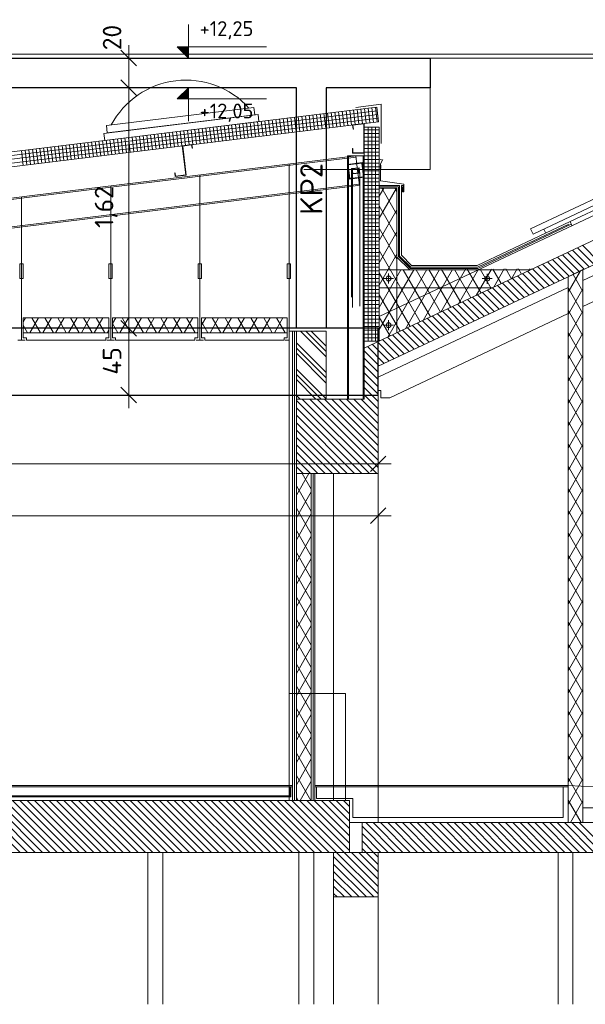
# Model space of a CAD drawing. Header units: centimetres. Extents: x 1 to 5939, y 1 to 4199.
# Tile 5 of 7: x 3938 to 4699, y 2066 to 3393. Entities that reach past the tile are written whole.
import ezdxf

# ---------------------------------------------------------------- set-up
doc = ezdxf.new("R2010")
doc.units = ezdxf.units.CM
doc.layers.add('Standard', color=7, linetype='Continuous', lineweight=13)
doc.layers.add('Általános01', color=7, linetype='Continuous', lineweight=13)
doc.styles.add('ISOCPEUR', font='ISOCPEUR')

msp = doc.modelspace()

# ---------------------------------------------------------------- hatches: boundary and pattern name
at = {"layer": 'Standard', "linetype": 'Continuous', "lineweight": 13}
msp.add_hatch(color=7, dxfattribs=at).paths.add_polyline_path([(4165, 3341.1), (4150, 3356.1), (4165, 3356.1)], flags=16)
msp.add_hatch(color=7, dxfattribs=at).paths.add_polyline_path([(4165, 3301.1), (4150, 3286.1), (4165, 3286.1)])

# ---------------------------------------------------------------- linework, layer by layer
at = {"layer": 'Standard', "color": 7, "linetype": 'Continuous', "lineweight": 13}
for p, q in [((4165, 3386.1), (4165, 3341.1)), ((4165, 3341.1), (4150, 3356.1)), ((4150, 3356.1), (4270, 3356.1)), ((4165, 3301.1), (4150, 3286.1)), ((4165, 3256.1), (4165, 3301.1)), ((4150, 3286.1), (4270, 3286.1))]:
    msp.add_line(p, q, dxfattribs=at)
at = {"layer": 'Standard', "color": 1, "linetype": 'Continuous', "lineweight": 13}
for p, q in [((4084.7, 3341.1), (4084.7, 3358.6)), ((4084.7, 3341.1), (4067.2, 3341.1)), ((4084.7, 3341.1), (4102.2, 3341.1)), ((4084.7, 3301.1), (4084.7, 3341.1)), ((4165, 3341.1), (4150, 3341.1)), ((4165, 3341.1), (4180, 3341.1)), ((4165, 3341.1), (4165, 3341.1)), ((4165, 3341.1), (4165, 3341.1)), ((4084.7, 3301.1), (4067.2, 3301.1)), ((4084.7, 3301.1), (4102.2, 3301.1)), ((4084.7, 2977.1), (4084.7, 3301.1)), ((4165, 3301.1), (4150, 3301.1)), ((4165, 3301.1), (4180, 3301.1)), ((4165, 3301.1), (4165, 3301.1)), ((4165, 3301.1), (4165, 3301.1)), ((4084.7, 2977.1), (4067.2, 2977.1)), ((4084.7, 2977.1), (4102.2, 2977.1)), ((4084.7, 2887.1), (4067.2, 2887.1)), ((4084.7, 2887.1), (4102.2, 2887.1)), ((4084.7, 2887.1), (4084.7, 2869.6)), ((4420.3, 2794.5), (4420.3, 2812)), ((2932.3, 2794.5), (4420.3, 2794.5)), ((4420.3, 2794.5), (4420.3, 2777)), ((4420.3, 2794.5), (4437.8, 2794.5)), ((4420.3, 2724.5), (4420.3, 2742)), ((2872.3, 2724.5), (4420.3, 2724.5)), ((4420.3, 2724.5), (4420.3, 2707)), ((4420.3, 2724.5), (4437.8, 2724.5))]:
    msp.add_line(p, q, dxfattribs=at)
at = {"layer": 'Standard', "color": 7, "linetype": 'Continuous', "lineweight": 25}
for p, q in [((4095.2, 3330.6), (4074.2, 3351.6)), ((3456.3, 3341.1), (4490.3, 3341.1)), ((4490.3, 3341.1), (4490.3, 3301.1)), ((4095.2, 3290.6), (4074.2, 3311.6)), ((4310.3, 3301.1), (3496.3, 3301.1)), ((4310.3, 2977.1), (4310.3, 3301.1)), ((4490.3, 3301.1), (4350.3, 3301.1)), ((4350.3, 3301.1), (4350.3, 2977.1)), ((4095.2, 2966.6), (4074.2, 2987.6)), ((4350.3, 2977.1), (4310.3, 2977.1)), ((4095.2, 2876.6), (4074.2, 2897.6)), ((4409.8, 2784), (4430.8, 2805)), ((4409.8, 2714), (4430.8, 2735))]:
    msp.add_line(p, q, dxfattribs=at)
msp.add_lwpolyline([(2872.3, 2887.1), (4420.3, 2887.1), (4420.3, 2977.1), (2872.3, 2977.1), (2872.3, 2887.1)], dxfattribs=at)
at = {"layer": 'Standard', "color": 1, "linetype": 'Continuous', "lineweight": 13}
msp.add_lwpolyline([(4084.7, 2887.1), (4084.7, 2909.3), (4084.7, 2909.3), (4084.7, 2977.1)], dxfattribs=at)
at = {"layer": 'Általános01', "color": 9, "linetype": 'Continuous', "lineweight": 13}
for p, q in [((3449.2, 3346.4), (4959.3, 3346.4)), ((4959.3, 3341.1), (3449.2, 3341.1)), ((4490.3, 3341.1), (3456.3, 3341.1)), ((4959.3, 3341.1), (4490.3, 3341.1)), ((4490.3, 3341.1), (4490.3, 3191.1)), ((4424.3, 3278.8), (4390.3, 3274.6)), ((4424.3, 3226), (4424.3, 3278.8)), ((2900.5, 3088.7), (4418.3, 3275.1)), ((4418.9, 3270.1), (2900.5, 3083.7)), ((4419.5, 3265.2), (2900.5, 3078.6)), ((4258.7, 3265), (4051.3, 3239.5)), ((4054.5, 3250.1), (4253, 3274.4)), ((4254.3, 3264.4), (4055.7, 3240.1)), ((4253, 3274.4), (4254.3, 3264.4)), ((4259.9, 3255.6), (4258.7, 3265)), ((4319.9, 3242.9), (4317.4, 3262.7)), ((4324.8, 3243.5), (4322.4, 3263.3)), ((4329.8, 3244.1), (4327.4, 3263.9)), ((4334.8, 3244.7), (4332.3, 3264.5)), ((4339.7, 3245.3), (4337.3, 3265.1)), ((4344.7, 3245.9), (4342.3, 3265.8)), ((4349.7, 3246.5), (4347.2, 3266.4)), ((4354.6, 3247.1), (4352.2, 3267)), ((4359.6, 3247.7), (4357.1, 3267.6)), ((4364.5, 3248.3), (4362.1, 3268.2)), ((4369.5, 3248.9), (4367.1, 3268.8)), ((4374.5, 3249.6), (4372, 3269.4)), ((4379.4, 3250.2), (4377, 3270)), ((4384.4, 3250.8), (4382, 3270.6)), ((4389.4, 3251.4), (4386.9, 3271.2)), ((4394.3, 3252), (4391.9, 3271.8)), ((4399.3, 3252.6), (4396.8, 3272.5)), ((4404.2, 3253.2), (4401.8, 3273.1)), ((4409.2, 3253.8), (4406.8, 3273.7)), ((4414.2, 3254.4), (4411.7, 3274.3)), ((4419.1, 3255), (4416.7, 3274.9)), ((4418.3, 3275.1), (4420.7, 3255.2)), ((4959.3, 3268.7), (4625.3, 3111.1)), ((4420.1, 3260.2), (2900.5, 3073.6)), ((4420.7, 3255.2), (2900.5, 3068.6)), ((4052.4, 3230.2), (4259.9, 3255.6)), ((4055.7, 3240.1), (4054.5, 3250.1)), ((4215.7, 3230.1), (4213.2, 3249.9)), ((4220.6, 3230.7), (4218.2, 3250.5)), ((4225.6, 3231.3), (4223.1, 3251.1)), ((4230.5, 3231.9), (4228.1, 3251.7)), ((4235.5, 3232.5), (4233.1, 3252.3)), ((4240.5, 3233.1), (4238, 3253)), ((4245.4, 3233.7), (4243, 3253.6)), ((4250.4, 3234.3), (4248, 3254.2)), ((4255.4, 3234.9), (4252.9, 3254.8)), ((4260.3, 3235.5), (4257.9, 3255.4)), ((4265.3, 3236.2), (4262.8, 3256)), ((4270.2, 3236.8), (4267.8, 3256.6)), ((4275.2, 3237.4), (4272.8, 3257.2)), ((4280.2, 3238), (4277.7, 3257.8)), ((4285.1, 3238.6), (4282.7, 3258.4)), ((4290.1, 3239.2), (4287.7, 3259)), ((4295.1, 3239.8), (4292.6, 3259.7)), ((4300, 3240.4), (4297.6, 3260.3)), ((4305, 3241), (4302.6, 3260.9)), ((4310, 3241.6), (4307.5, 3261.5)), ((4314.9, 3242.2), (4312.5, 3262.1)), ((4385.7, 3251.1), (4401.6, 3253)), ((4386.5, 3245.1), (4385.7, 3251.1)), ((4401.1, 3252.5), (4386.3, 3250.6)), ((4386.3, 3250.6), (4387, 3245.2)), ((4401.1, 3213.5), (4401.1, 3252.5)), ((4401.6, 3253), (4401.6, 3213)), ((4959.3, 3259.9), (4628.7, 3103.8)), ((4959.3, 3253.3), (4678.5, 3120.8)), ((4051.3, 3239.5), (4052.4, 3230.2)), ((4106.5, 3216.7), (4104, 3236.5)), ((4111.4, 3217.3), (4109, 3237.1)), ((4116.4, 3217.9), (4114, 3237.7)), ((4121.4, 3218.5), (4118.9, 3238.3)), ((4126.3, 3219.1), (4123.9, 3238.9)), ((4131.3, 3219.7), (4128.9, 3239.6)), ((4136.3, 3220.3), (4133.8, 3240.2)), ((4141.2, 3220.9), (4138.8, 3240.8)), ((4146.2, 3221.5), (4143.7, 3241.4)), ((4151.1, 3222.1), (4148.7, 3242)), ((4156.1, 3222.7), (4153.7, 3242.6)), ((4161.1, 3223.4), (4158.6, 3243.2)), ((4166, 3224), (4163.6, 3243.8)), ((4171, 3224.6), (4168.6, 3244.4)), ((4176, 3225.2), (4173.5, 3245)), ((4180.9, 3225.8), (4178.5, 3245.6)), ((4185.9, 3226.4), (4183.4, 3246.3)), ((4190.8, 3227), (4188.4, 3246.9)), ((4195.8, 3227.6), (4193.4, 3247.5)), ((4200.8, 3228.2), (4198.3, 3248.1)), ((4205.7, 3228.8), (4203.3, 3248.7)), ((4210.7, 3229.4), (4208.3, 3249.3)), ((4387, 3245.2), (4386.5, 3245.1)), ((4401.6, 2959.7), (4401.6, 3248)), ((4401.6, 3248), (4421.6, 3248)), ((4401.6, 3244.3), (4421.6, 3244.3)), ((4401.6, 3239.3), (4421.6, 3239.3)), ((4406.6, 3248), (4406.6, 2959.7)), ((4411.6, 3248), (4411.6, 2959.7)), ((4416.6, 3248), (4416.6, 2959.7)), ((4421.6, 3248), (4421.6, 2959.7)), ((4959.3, 3246.6), (4421.6, 2992.9)), ((3997.3, 3203.2), (3994.9, 3223.1)), ((4002.3, 3203.9), (3999.8, 3223.7)), ((4007.2, 3204.5), (4004.8, 3224.3)), ((4012.2, 3205.1), (4009.7, 3224.9)), ((4017.2, 3205.7), (4014.7, 3225.5)), ((4022.1, 3206.3), (4019.7, 3226.1)), ((4027.1, 3206.9), (4024.6, 3226.8)), ((4032, 3207.5), (4029.6, 3227.4)), ((4037, 3208.1), (4034.6, 3228)), ((4042, 3208.7), (4039.5, 3228.6)), ((4046.9, 3209.3), (4044.5, 3229.2)), ((4051.9, 3209.9), (4049.5, 3229.8)), ((4056.9, 3210.6), (4054.4, 3230.4)), ((4061.8, 3211.2), (4059.4, 3231)), ((4066.8, 3211.8), (4064.3, 3231.6)), ((4071.7, 3212.4), (4069.3, 3232.2)), ((4076.7, 3213), (4074.3, 3232.8)), ((4081.7, 3213.6), (4079.2, 3233.5)), ((4086.6, 3214.2), (4084.2, 3234.1)), ((4091.6, 3214.8), (4089.2, 3234.7)), ((4096.6, 3215.4), (4094.1, 3235.3)), ((4101.5, 3216), (4099.1, 3235.9)), ((4156.6, 3222.9), (4169.7, 3224.5)), ((4161.4, 3183.7), (4156.6, 3222.9)), ((4169.3, 3224), (4157.2, 3222.5)), ((4169.8, 3219.6), (4169.3, 3224)), ((4169.7, 3224.5), (4170.3, 3219.7)), ((4401.6, 3234.3), (4421.6, 3234.3)), ((4401.6, 3229.3), (4421.6, 3229.3)), ((4401.6, 3224.3), (4421.6, 3224.3)), ((3942.7, 3196.5), (3940.3, 3216.4)), ((3947.7, 3197.2), (3945.2, 3217)), ((3952.6, 3197.8), (3950.2, 3217.6)), ((3957.6, 3198.4), (3955.2, 3218.2)), ((3962.6, 3199), (3960.1, 3218.8)), ((3967.5, 3199.6), (3965.1, 3219.4)), ((3972.5, 3200.2), (3970, 3220.1)), ((3977.4, 3200.8), (3975, 3220.7)), ((3982.4, 3201.4), (3980, 3221.3)), ((3987.4, 3202), (3984.9, 3221.9)), ((3992.3, 3202.6), (3989.9, 3222.5)), ((4157.2, 3222.5), (4162, 3183.3)), ((4170.3, 3219.7), (4169.8, 3219.6)), ((4385.6, 3213), (4385.6, 3219)), ((4385.6, 3219), (4386.1, 3219)), ((4401.6, 3213), (4385.6, 3213)), ((4386.1, 3219), (4386.1, 3213.5)), ((4386.1, 3213.5), (4401.1, 3213.5)), ((4401.6, 3219.3), (4421.6, 3219.3)), ((4401.6, 3214.3), (4421.6, 3214.3)), ((4491.6, 2992.7), (4959.3, 3213.4)), ((4378.8, 3207.9), (3954.6, 3155.8)), ((4378.8, 3206.2), (3954.6, 3154)), ((4300.3, 2973.1), (4300.3, 3198.2)), ((4401.6, 3209.3), (4378.8, 3209.3)), ((4378.8, 3209.3), (4378.8, 2881.5)), ((4380.4, 3208.1), (4378.8, 3207.9)), ((4380.4, 3206.4), (4378.8, 3206.2)), ((4379.1, 3197.8), (4398.9, 3200.3)), ((4381.5, 3178), (4379.1, 3197.8)), ((4398.4, 3199.6), (4379.7, 3197.3)), ((4379.7, 3197.3), (4382, 3178.6)), ((4390.2, 3209.3), (4380.4, 3208.1)), ((4380.4, 2881.5), (4380.4, 3209.3)), ((4390.4, 3207.6), (4380.4, 3206.4)), ((4393, 3186.2), (4390.2, 3209.3)), ((4400.7, 3180.9), (4398.4, 3199.6)), ((4398.9, 3200.3), (4401.3, 3180.4)), ((4400, 2881.5), (4400, 3209.3)), ((4401.6, 3209.3), (4401.6, 2881.5)), ((4401.6, 3209.3), (4421.6, 3209.3)), ((4401.6, 3204.3), (4421.6, 3204.3)), ((4401.6, 3199.3), (4421.6, 3199.3)), ((4426.2, 3203.7), (4421.6, 3205.4)), ((4426.6, 3204.5), (4423.3, 3198.5)), ((4423.3, 3198.5), (4423.3, 3175.5)), ((4424, 3196.7), (4424, 3192.4)), ((4146.7, 3186.2), (4147.2, 3186.3)), ((4147.3, 3181.5), (4146.7, 3186.2)), ((4147.2, 3186.3), (4147.7, 3182)), ((4162, 3183.3), (4147.3, 3181.5)), ((4147.7, 3182), (4161.4, 3183.7)), ((4180.3, 2973.1), (4180.3, 3183.5)), ((4490.3, 3191.1), (4320.3, 3191.1)), ((4384.6, 3192.2), (4394.6, 3193.1)), ((4384.6, 3019.1), (4384.6, 3192.2)), ((4384.6, 3192.2), (4385.3, 3188.6)), ((4394, 3192.6), (4385.3, 3191.8)), ((4385.3, 3191.8), (4385.9, 3188.6)), ((4385.3, 3188.6), (4385.9, 3185.2)), ((4385.9, 3188.6), (4386.4, 3185.6)), ((4395.8, 3186), (4385.9, 3185.2)), ((4385.9, 3185.2), (4385.9, 3181.8)), ((4386.4, 3185.6), (4395.1, 3186.4)), ((4393, 3186.2), (4393.4, 3183.1)), ((4394, 3192.6), (4394.7, 3188.6)), ((4394, 3186.3), (4394, 3192.6)), ((4394.6, 3193.1), (4395.3, 3188.6)), ((4394.7, 3188.6), (4395.1, 3186.4)), ((4395.3, 3188.6), (4395.8, 3186)), ((4395.8, 3186), (4395.8, 3183.5)), ((4395.8, 3183.5), (4395.8, 3006.8)), ((4401.6, 3194.3), (4421.6, 3194.3)), ((4401.6, 3189.3), (4421.6, 3189.3)), ((4401.6, 3184.3), (4421.6, 3184.3)), ((4424, 3194.5), (4415.9, 3194.5)), ((4394.9, 3171.2), (4380.4, 3169.5)), ((4401.3, 3180.4), (4381.5, 3178)), ((4382, 3178.6), (4400.7, 3180.9)), ((4385.9, 3181.8), (4385.9, 3005.1)), ((4393.4, 3183.1), (4395.1, 3169.6)), ((4401.6, 3179.3), (4421.6, 3179.3)), ((4401.6, 3174.3), (4421.6, 3174.3)), ((4420.3, 2925.9), (4959.3, 3180.3)), ((4454.6, 3171.1), (4423.3, 3175.5)), ((4454.6, 3160.8), (4454.6, 3171.1)), ((4378.8, 3169.3), (2954.9, 2994.3)), ((4378.8, 3167.6), (2955.1, 2992.6)), ((4060.3, 2973.1), (4060.3, 3168.7)), ((4380.4, 3169.5), (4378.8, 3169.3)), ((4380.4, 3167.7), (4378.8, 3167.6)), ((4395.1, 3169.6), (4380.4, 3167.7)), ((4401.6, 3169.3), (4421.6, 3169.3)), ((4401.6, 3164.3), (4421.6, 3164.3)), ((4401.6, 3159.3), (4421.6, 3159.3)), ((4421.6, 3167.7), (4447.6, 3167.7)), ((4445.6, 3165.7), (4421.6, 3165.7)), ((4421.6, 3125.2), (4445, 3165.7)), ((4421.6, 3155.2), (4427.7, 3165.7)), ((4422.5, 3169.2), (4449, 3169.2)), ((4445.6, 3130.3), (4425.2, 3165.7)), ((4445.6, 3160.3), (4442.5, 3165.7)), ((4445.6, 3165.7), (4445.6, 2971)), ((4447.6, 3073.7), (4447.6, 3167.7)), ((4449, 3074.3), (4449, 3169.2)), ((4451.5, 3075.4), (4451.5, 3169.2)), ((4451.5, 3169.2), (4453.7, 3169.2)), ((4452.8, 3167.8), (4452.8, 3160.8)), ((4452.8, 3160.8), (4454.6, 3160.8)), ((4453.7, 3169.2), (4453.7, 3161.8)), ((4695.9, 3041.2), (4959.3, 3165.5)), ((3954.6, 3155.8), (2950.3, 3032.3)), ((3954.6, 3154), (2950.5, 3030.7)), ((3940.3, 2973.1), (3940.3, 3154)), ((4401.6, 3154.3), (4421.6, 3154.3)), ((4401.6, 3149.3), (4421.6, 3149.3)), ((4401.6, 3144.3), (4421.6, 3144.3)), ((4401.6, 3139.3), (4421.6, 3139.3)), ((4401.6, 3134.3), (4421.6, 3134.3)), ((4445.6, 3100.3), (4421.6, 3141.9)), ((4421.6, 3095.2), (4445.6, 3136.8)), ((4695.9, 3006.2), (4959.3, 3130.5)), ((4401.6, 3129.3), (4421.6, 3129.3)), ((4401.6, 3124.3), (4421.6, 3124.3)), ((4401.6, 3119.3), (4421.6, 3119.3)), ((4678.5, 3120.7), (4553.6, 3061.7)), ((4676.9, 3117.2), (4554, 3059.2)), ((4680.2, 3117.2), (4554.4, 3057.7)), ((4678.5, 3120.8), (4681.1, 3115.4)), ((4401.6, 3114.3), (4421.6, 3114.3)), ((4401.6, 3109.3), (4421.6, 3109.3)), ((4401.6, 3104.3), (4421.6, 3104.3)), ((4445.6, 3070.3), (4421.6, 3111.9)), ((4421.6, 3065.2), (4445.6, 3106.8)), ((4625.3, 3111.1), (4628.7, 3103.8)), ((4643.1, 3110.7), (4645.7, 3105.2)), ((4401.6, 3099.3), (4421.6, 3099.3)), ((4401.6, 3094.3), (4421.6, 3094.3)), ((4401.6, 3089.3), (4421.6, 3089.3)), ((4401.6, 3084.3), (4421.6, 3084.3)), ((4401.6, 3079.3), (4421.6, 3079.3)), ((4477, 2985.9), (4421.6, 3081.9)), ((4697.4, 3056.7), (4674.9, 3079.2)), ((4704.2, 3059.9), (4681.6, 3082.4)), ((4710.9, 3063), (4688.4, 3085.6)), ((4717.6, 3066.2), (4695.1, 3088.8)), ((4401.6, 3074.3), (4421.6, 3074.3)), ((4401.6, 3069.3), (4421.6, 3069.3)), ((4401.6, 3064.3), (4421.6, 3064.3)), ((4421.6, 3035.2), (4445.6, 3076.8)), ((4462.8, 3055.7), (4445.6, 3072.9)), ((4463.6, 3057.7), (4447.6, 3073.7)), ((4449, 3074.3), (4464.2, 3059.2)), ((4451.5, 3075.4), (4465.2, 3061.7)), ((4670.5, 3044), (4648, 3066.5)), ((4677.3, 3047.2), (4654.7, 3069.7)), ((4684, 3050.3), (4661.5, 3072.9)), ((4690.7, 3053.5), (4668.2, 3076.1)), ((3942.5, 3063.7), (3938, 3063.7)), ((3938, 3063.7), (3938, 3044.2)), ((3942.5, 3044.2), (3942.5, 3063.7)), ((4062.5, 3063.7), (4058, 3063.7)), ((4058, 3063.7), (4058, 3044.2)), ((4062.5, 3044.2), (4062.5, 3063.7)), ((4182.5, 3063.7), (4178, 3063.7)), ((4178, 3063.7), (4178, 3044.2)), ((4182.5, 3044.2), (4182.5, 3063.7)), ((4302.5, 3063.7), (4298, 3063.7)), ((4298, 3063.7), (4298, 3044.2)), ((4302.5, 3044.2), (4302.5, 3063.7)), ((4401.6, 3059.3), (4421.6, 3059.3)), ((4401.6, 3054.3), (4421.6, 3054.3)), ((4421.6, 2975.2), (4468.2, 3055.9)), ((4421.6, 3005.2), (4450.8, 3055.8)), ((4445.6, 3055.7), (4421.6, 3055.7)), ((4463.4, 2979.4), (4421.6, 3051.9)), ((4433.1, 2965.1), (4485.6, 3056.1)), ((4434.3, 3037.5), (4434.3, 3051)), ((4554.8, 3055.7), (4445.6, 3055.7)), ((4490.7, 2992.3), (4454, 3055.8)), ((4456.9, 2976.4), (4503, 3056.2)), ((4463.6, 3057.7), (4554.4, 3057.7)), ((4464.2, 3059.2), (4554, 3059.2)), ((4553.6, 3061.7), (4465.2, 3061.7)), ((4504.3, 2998.7), (4471.2, 3055.9)), ((4480.7, 2987.6), (4520.4, 3056.3)), ((4517.9, 3005.1), (4488.5, 3056.1)), ((4504.5, 2998.8), (4537.8, 3056.5)), ((4531.5, 3011.6), (4505.7, 3056.2)), ((4545.1, 3018), (4522.9, 3056.4)), ((4528.3, 3010.1), (4555.2, 3056.6)), ((4558.7, 3024.4), (4540.2, 3056.5)), ((4552.1, 3021.3), (4572.6, 3056.8)), ((4625.1, 3055.7), (4554.8, 3055.7)), ((4572.3, 3030.8), (4557.4, 3056.6)), ((4566.9, 3037.1), (4566.9, 3050.6)), ((4585.9, 3037.2), (4574.7, 3056.8)), ((4576, 3032.5), (4590, 3056.9)), ((4599.6, 3043.7), (4591.9, 3056.9)), ((4599.8, 3043.8), (4607.4, 3057.1)), ((4613.2, 3050.1), (4609.1, 3057.1)), ((4636.9, 3028.1), (4614.4, 3050.7)), ((4643.6, 3031.3), (4621.1, 3053.8)), ((4623.6, 3055), (4624.8, 3057.2)), ((4626.8, 3056.5), (4626.4, 3057.2)), ((4650.4, 3034.5), (4627.8, 3057)), ((4657.1, 3037.6), (4634.6, 3060.2)), ((4663.8, 3040.8), (4641.3, 3063.4)), ((4695.9, 3056), (4675.9, 3046.5)), ((4675.9, 3025.6), (4692.5, 3054.3)), ((4695.9, 3056), (4695.9, 2311.1)), ((4695.9, 2311.1), (4695.9, 3056)), ((3938, 3044.2), (3942.5, 3044.2)), ((4058, 3044.2), (4062.5, 3044.2)), ((4178, 3044.2), (4182.5, 3044.2)), ((4298, 3044.2), (4302.5, 3044.2)), ((4401.6, 3049.3), (4421.6, 3049.3)), ((4401.6, 3044.3), (4421.6, 3044.3)), ((4401.6, 3039.3), (4421.6, 3039.3)), ((4427.6, 3044.2), (4441.1, 3044.2)), ((4560.2, 3043.9), (4573.6, 3043.9)), ((4610, 3015.4), (4587.5, 3038)), ((4616.7, 3018.6), (4594.2, 3041.1)), ((4623.5, 3021.8), (4600.9, 3044.3)), ((4630.2, 3025), (4607.7, 3047.5)), ((4675.9, 2311.1), (4675.9, 3046.5)), ((4675.9, 3046.5), (4675.9, 2311.1)), ((4695.9, 3026.8), (4682.7, 3049.7)), ((4401.6, 3034.3), (4421.6, 3034.3)), ((4401.6, 3029.3), (4421.6, 3029.3)), ((4401.6, 3024.3), (4421.6, 3024.3)), ((4420.3, 2911.1), (4675.9, 3031.8)), ((4574.2, 3031.7), (4421.6, 3031.7)), ((4583.1, 3002.7), (4560.6, 3025.3)), ((4589.8, 3005.9), (4567.3, 3028.4)), ((4596.6, 3009.1), (4574, 3031.6)), ((4603.3, 3012.3), (4580.8, 3034.8)), ((4695.9, 2996.8), (4675.9, 3031.4)), ((4675.9, 2995.6), (4695.9, 3030.3)), ((4401.6, 3019.3), (4421.6, 3019.3)), ((4401.6, 3014.3), (4421.6, 3014.3)), ((4449.8, 2973), (4421.6, 3021.9)), ((4556.2, 2990), (4533.7, 3012.6)), ((4562.9, 2993.2), (4540.4, 3015.8)), ((4569.7, 2996.4), (4547.1, 3018.9)), ((4576.4, 2999.6), (4553.8, 3022.1)), ((4401.6, 3009.3), (4421.6, 3009.3)), ((4401.6, 3004.3), (4421.6, 3004.3)), ((4401.6, 2999.3), (4421.6, 2999.3)), ((4421.6, 2999.5), (4421.6, 2959.7)), ((4529.3, 2977.3), (4506.8, 2999.9)), ((4536, 2980.5), (4513.5, 3003.1)), ((4542.8, 2983.7), (4520.2, 3006.2)), ((4549.5, 2986.9), (4526.9, 3009.4)), ((4695.9, 2966.8), (4675.9, 3001.4)), ((4675.9, 2965.6), (4695.9, 3000.3)), ((3942.7, 2971.1), (3942.7, 2991.1)), ((3942.7, 2991.1), (4057.8, 2991.1)), ((3942.7, 2985.7), (3945.8, 2991.1)), ((3951.6, 2971.1), (3963.1, 2991.1)), ((3965.9, 2971.1), (3954.4, 2991.1)), ((3968.9, 2971.1), (3980.5, 2991.1)), ((3983.3, 2971.1), (3971.7, 2991.1)), ((3986.2, 2971.1), (3997.8, 2991.1)), ((4000.6, 2971.1), (3989, 2991.1)), ((4003.6, 2971.1), (4015.1, 2991.1)), ((4017.9, 2971.1), (4006.4, 2991.1)), ((4020.9, 2971.1), (4032.4, 2991.1)), ((4035.2, 2971.1), (4023.7, 2991.1)), ((4038.2, 2971.1), (4049.7, 2991.1)), ((4052.5, 2971.1), (4041, 2991.1)), ((4057.8, 2991.1), (4057.8, 2971.1)), ((4062.7, 2971.1), (4062.7, 2991.1)), ((4062.7, 2991.1), (4177.8, 2991.1)), ((4062.7, 2983.6), (4067.1, 2991.1)), ((4072.8, 2971.1), (4084.4, 2991.1)), ((4087.2, 2971.1), (4075.6, 2991.1)), ((4090.2, 2971.1), (4101.7, 2991.1)), ((4104.5, 2971.1), (4093, 2991.1)), ((4107.5, 2971.1), (4119, 2991.1)), ((4121.8, 2971.1), (4110.3, 2991.1)), ((4124.8, 2971.1), (4136.4, 2991.1)), ((4139.1, 2971.1), (4127.6, 2991.1)), ((4142.1, 2971.1), (4153.7, 2991.1)), ((4156.5, 2971.1), (4144.9, 2991.1)), ((4159.4, 2971.1), (4171, 2991.1)), ((4173.8, 2971.1), (4162.2, 2991.1)), ((4177.8, 2991.1), (4177.8, 2971.1)), ((4182.7, 2971.1), (4182.7, 2991.1)), ((4182.7, 2991.1), (4297.8, 2991.1)), ((4182.7, 2981.4), (4188.3, 2991.1)), ((4191.1, 2971.1), (4182.7, 2985.7)), ((4194.1, 2971.1), (4205.6, 2991.1)), ((4208.4, 2971.1), (4196.9, 2991.1)), ((4211.4, 2971.1), (4223, 2991.1)), ((4225.7, 2971.1), (4214.2, 2991.1)), ((4228.7, 2971.1), (4240.3, 2991.1)), ((4243.1, 2971.1), (4231.5, 2991.1)), ((4246, 2971.1), (4257.6, 2991.1)), ((4260.4, 2971.1), (4248.8, 2991.1)), ((4263.4, 2971.1), (4274.9, 2991.1)), ((4277.7, 2971.1), (4266.2, 2991.1)), ((4280.7, 2971.1), (4292.2, 2991.1)), ((4295, 2971.1), (4283.5, 2991.1)), ((4297.8, 2991.1), (4297.8, 2971.1)), ((4401.6, 2994.3), (4421.6, 2994.3)), ((4491.6, 2992.7), (4401.6, 2950.3)), ((4401.6, 2989.3), (4421.6, 2989.3)), ((4401.6, 2984.3), (4421.6, 2984.3)), ((4436.2, 2966.6), (4421.6, 2991.9)), ((4434.3, 2974.6), (4434.3, 2988.1)), ((4435.8, 2883.5), (4675.9, 2996.8)), ((4502.4, 2964.6), (4479.9, 2987.2)), ((4509.1, 2967.8), (4486.6, 2990.4)), ((4515.9, 2971), (4493.3, 2993.5)), ((4522.6, 2974.2), (4500, 2996.7)), ((3940.3, 2961.1), (3940.3, 2973.1)), ((3948.6, 2971.1), (3942.7, 2981.4)), ((3942.7, 2971.1), (4057.8, 2971.1)), ((3942.7, 2971.1), (3942.7, 2964.1)), ((4057.8, 2971.1), (3942.7, 2971.1)), ((4055.5, 2971.1), (4057.8, 2975.1)), ((4057.8, 2971.1), (4057.8, 2964.1)), ((4060.3, 2961.1), (4060.3, 2973.1)), ((4069.9, 2971.1), (4062.7, 2983.5)), ((4062.7, 2971.1), (4177.8, 2971.1)), ((4062.7, 2971.1), (4062.7, 2964.1)), ((4177.8, 2971.1), (4062.7, 2971.1)), ((4176.8, 2971.1), (4177.8, 2972.9)), ((4177.8, 2971.1), (4177.8, 2964.1)), ((4180.3, 2961.1), (4180.3, 2973.1)), ((4182.7, 2971.1), (4297.8, 2971.1)), ((4182.7, 2971.1), (4182.7, 2964.1)), ((4297.8, 2971.1), (4182.7, 2971.1)), ((4297.8, 2971.1), (4297.8, 2964.1)), ((4300.3, 2973.1), (4300.3, 2485.1)), ((4300.3, 2973.1), (4310.2, 2973.1)), ((4300.3, 2961.1), (4300.3, 2973.1)), ((4305.2, 2341.1), (4305.2, 2973.1)), ((4307.7, 2973.1), (4307.7, 2341.1)), ((4310.2, 2973.1), (4310.2, 2341.1)), ((4310.3, 2781.5), (4310.3, 2973.1)), ((4310.3, 2973.1), (4350.3, 2973.1)), ((4310.3, 2881.5), (4310.3, 2973.1)), ((4350.3, 2938.6), (4315.8, 2973.1)), ((4350.3, 2945.7), (4322.9, 2973.1)), ((4350.3, 2952.8), (4329.9, 2973.1)), ((4350.3, 2973.1), (4350.3, 2881.5)), ((4401.6, 2979.3), (4421.6, 2979.3)), ((4401.6, 2974.3), (4421.6, 2974.3)), ((4427.6, 2981.3), (4441.1, 2981.3)), ((4468.8, 2948.8), (4446.2, 2971.3)), ((4475.5, 2952), (4453, 2974.5)), ((4482.2, 2955.1), (4459.7, 2977.7)), ((4489, 2958.3), (4466.4, 2980.8)), ((4495.7, 2961.5), (4473.1, 2984)), ((4695.9, 2936.8), (4675.9, 2971.4)), ((3945.3, 2961.1), (3935.3, 2961.1)), ((3942.7, 2964.1), (3946.9, 2964.1)), ((3946.9, 2964.1), (3946.9, 2961.1)), ((4053.6, 2961.1), (3946.9, 2961.1)), ((4053.6, 2964.1), (4053.6, 2961.1)), ((4057.8, 2964.1), (4053.6, 2964.1)), ((4065.3, 2961.1), (4055.3, 2961.1)), ((4062.7, 2964.1), (4066.9, 2964.1)), ((4066.9, 2964.1), (4066.9, 2961.1)), ((4173.6, 2961.1), (4066.9, 2961.1)), ((4173.6, 2964.1), (4173.6, 2961.1)), ((4177.8, 2964.1), (4173.6, 2964.1)), ((4185.3, 2961.1), (4175.3, 2961.1)), ((4182.7, 2964.1), (4186.9, 2964.1)), ((4186.9, 2964.1), (4186.9, 2961.1)), ((4293.6, 2961.1), (4186.9, 2961.1)), ((4293.6, 2964.1), (4293.6, 2961.1)), ((4297.8, 2964.1), (4293.6, 2964.1)), ((4300.3, 2961.1), (4295.3, 2961.1)), ((4401.6, 2969.3), (4421.6, 2969.3)), ((4401.6, 2964.3), (4421.6, 2964.3)), ((4421.6, 2959.7), (4401.6, 2959.7)), ((4441.9, 2936.1), (4419.3, 2958.6)), ((4422.6, 2960.2), (4421.6, 2961.9)), ((4448.6, 2939.3), (4426.1, 2961.8)), ((4455.3, 2942.4), (4432.8, 2965)), ((4462, 2945.6), (4439.5, 2968.1)), ((4675.9, 2935.6), (4695.9, 2970.3)), ((4350.3, 2917.4), (4310.3, 2957.4)), ((4350.3, 2910.3), (4310.3, 2950.3)), ((4401.6, 2950.3), (4401.6, 2881.5)), ((4421.7, 2926.6), (4401.6, 2946.7)), ((4428.4, 2929.7), (4405.9, 2952.3)), ((4435.1, 2932.9), (4412.6, 2955.4)), ((4350.3, 2903.3), (4310.3, 2943.3)), ((4420.3, 2918.1), (4401.6, 2936.8)), ((4695.9, 2906.8), (4675.9, 2941.4)), ((4675.9, 2905.6), (4695.9, 2940.3)), ((4350.3, 2882), (4310.3, 2922)), ((4420.3, 2908.2), (4401.6, 2926.9)), ((4420.3, 2781.5), (4420.3, 2925.9)), ((4343.7, 2881.5), (4310.3, 2915)), ((4336.6, 2881.5), (4310.3, 2907.9)), ((4420.3, 2898.3), (4401.6, 2917)), ((4420.3, 2888.4), (4401.6, 2907.1)), ((4695.9, 2876.8), (4675.9, 2911.4)), ((4675.9, 2875.6), (4695.9, 2910.3)), ((4420.3, 2878.5), (4401.6, 2897.2)), ((4423.8, 2893.1), (4420.3, 2893.1)), ((4423.8, 2883.5), (4423.8, 2893.1)), ((4310.2, 2781.5), (4310.2, 2881.5)), ((4315.4, 2881.5), (4310.3, 2886.7)), ((4310.3, 2881.5), (4401.6, 2881.5)), ((4350.3, 2881.5), (4310.3, 2881.5)), ((4408.4, 2781.5), (4310.3, 2879.6)), ((4418.3, 2781.5), (4318.2, 2881.5)), ((4420.3, 2789.4), (4328.1, 2881.5)), ((4420.3, 2799.3), (4338, 2881.5)), ((4420.3, 2809.2), (4347.9, 2881.5)), ((4420.3, 2819.1), (4357.8, 2881.5)), ((4420.3, 2829), (4367.7, 2881.5)), ((4420.3, 2838.9), (4377.6, 2881.5)), ((4401.6, 2881.5), (4378.8, 2881.5)), ((4420.3, 2848.8), (4387.5, 2881.5)), ((4420.3, 2858.7), (4397.4, 2881.5)), ((4420.3, 2868.6), (4401.6, 2887.3)), ((4423.8, 2883.5), (4435.8, 2883.5)), ((4695.9, 2846.8), (4675.9, 2881.4)), ((4675.9, 2845.6), (4695.9, 2880.3)), ((4398.5, 2781.5), (4310.3, 2869.7)), ((4388.6, 2781.5), (4310.3, 2859.8)), ((4378.7, 2781.5), (4310.3, 2849.9)), ((4368.8, 2781.5), (4310.3, 2840)), ((4695.9, 2816.8), (4675.9, 2851.4)), ((4675.9, 2815.6), (4695.9, 2850.3)), ((4358.9, 2781.5), (4310.3, 2830.1)), ((4349, 2781.5), (4310.3, 2820.2)), ((4695.9, 2786.8), (4675.9, 2821.4)), ((4675.9, 2785.6), (4695.9, 2820.3)), ((4339.1, 2781.5), (4310.3, 2810.3)), ((4329.2, 2781.5), (4310.3, 2800.4)), ((4319.3, 2781.5), (4310.3, 2790.5)), ((4695.9, 2756.8), (4675.9, 2791.4)), ((4675.9, 2755.6), (4695.9, 2790.3)), ((4310.2, 2752.2), (4327.1, 2781.5)), ((4420.3, 2781.5), (4310.3, 2781.5)), ((4330.2, 2760.2), (4317.9, 2781.5)), ((4330.2, 2781.5), (4330.2, 2341.1)), ((4332.7, 2781.5), (4332.7, 2341.1)), ((4335.2, 2781.5), (4335.2, 2341.1)), ((4350.3, 2781.5), (4340.3, 2781.5)), ((4360.3, 2341.1), (4360.3, 2781.5)), ((4420.3, 2311.1), (4420.3, 2781.5)), ((4330.2, 2730.2), (4310.2, 2764.8)), ((4695.9, 2726.8), (4675.9, 2761.4)), ((4675.9, 2725.6), (4695.9, 2760.3)), ((4310.2, 2722.2), (4330.2, 2756.9)), ((4330.2, 2700.2), (4310.2, 2734.8)), ((4310.2, 2692.2), (4330.2, 2726.9)), ((4695.9, 2696.8), (4675.9, 2731.4)), ((4675.9, 2695.6), (4695.9, 2730.3)), ((4330.2, 2670.2), (4310.2, 2704.8)), ((4310.2, 2662.2), (4330.2, 2696.9)), ((4695.9, 2666.8), (4675.9, 2701.4)), ((4675.9, 2665.6), (4695.9, 2700.3)), ((4330.2, 2640.2), (4310.2, 2674.8)), ((4310.2, 2632.2), (4330.2, 2666.9)), ((4695.9, 2636.8), (4675.9, 2671.4)), ((4675.9, 2635.6), (4695.9, 2670.3)), ((4330.2, 2610.2), (4310.2, 2644.8)), ((4695.9, 2606.8), (4675.9, 2641.4)), ((4675.9, 2605.6), (4695.9, 2640.3)), ((4310.2, 2602.2), (4330.2, 2636.9)), ((4330.2, 2580.2), (4310.2, 2614.8)), ((4310.2, 2572.2), (4330.2, 2606.9)), ((4695.9, 2576.8), (4675.9, 2611.4)), ((4675.9, 2575.6), (4695.9, 2610.3)), ((4330.2, 2550.2), (4310.2, 2584.8)), ((4310.2, 2542.2), (4330.2, 2576.9)), ((4695.9, 2546.8), (4675.9, 2581.4)), ((4675.9, 2545.6), (4695.9, 2580.3)), ((4330.2, 2520.2), (4310.2, 2554.8)), ((4310.2, 2512.2), (4330.2, 2546.9)), ((4695.9, 2516.8), (4675.9, 2551.4)), ((4675.9, 2515.6), (4695.9, 2550.3)), ((4330.2, 2490.2), (4310.2, 2524.8)), ((4695.9, 2486.8), (4675.9, 2521.4)), ((4675.9, 2485.6), (4695.9, 2520.3)), ((4310.2, 2482.2), (4330.2, 2516.9)), ((4330.2, 2460.2), (4310.2, 2494.8)), ((4376.3, 2485.1), (4300.3, 2485.1)), ((4300.3, 2341.1), (4300.3, 2485.1)), ((4310.2, 2452.2), (4330.2, 2486.9)), ((4350.3, 2485.1), (4340.3, 2485.1)), ((4376.3, 2485.1), (4376.3, 2341.1)), ((4695.9, 2456.8), (4675.9, 2491.4)), ((4675.9, 2455.6), (4695.9, 2490.3)), ((4330.2, 2430.2), (4310.2, 2464.8)), ((4310.2, 2422.2), (4330.2, 2456.9)), ((4695.9, 2426.8), (4675.9, 2461.4)), ((4675.9, 2425.6), (4695.9, 2460.3)), ((4330.2, 2400.2), (4310.2, 2434.8)), ((4695.9, 2396.8), (4675.9, 2431.4)), ((4675.9, 2395.6), (4695.9, 2430.3)), ((4310.2, 2392.2), (4330.2, 2426.9)), ((4330.2, 2370.2), (4310.2, 2404.8)), ((4695.9, 2366.8), (4675.9, 2401.4)), ((4310.2, 2362.2), (4330.2, 2396.9)), ((4675.9, 2365.6), (4695.9, 2400.3)), ((4329.7, 2341.1), (4310.2, 2374.8)), ((4305.2, 2361.1), (2932.3, 2361.1)), ((4315.3, 2341.1), (4330.2, 2366.9)), ((4675.9, 2361.1), (4335.2, 2361.1)), ((4695.9, 2336.8), (4675.9, 2371.4)), ((4675.9, 2335.6), (4695.9, 2370.3)), ((4675.9, 2361.1), (4959.3, 2346.9)), ((4305.2, 2359.2), (2932.3, 2359.2)), ((4301.7, 2347.3), (4301.7, 2359.2)), ((4302.9, 2359.2), (4302.9, 2346.1)), ((4675.9, 2359.2), (4335.2, 2359.2)), ((4337.5, 2343.6), (4337.5, 2359.2)), ((4669.3, 2359.2), (4669.3, 2317.9)), ((4381.9, 2341.1), (2866.3, 2341.1)), ((4302.9, 2346.1), (2938.8, 2346.1)), ((4301.7, 2347.3), (2939.9, 2347.3)), ((3938.7, 2271.1), (3868.7, 2341.1)), ((3948.6, 2271.1), (3878.6, 2341.1)), ((3958.5, 2271.1), (3888.5, 2341.1)), ((3968.4, 2271.1), (3898.4, 2341.1)), ((3978.3, 2271.1), (3908.3, 2341.1)), ((3988.2, 2271.1), (3918.2, 2341.1)), ((3998.1, 2271.1), (3928.1, 2341.1)), ((4008, 2271.1), (3938, 2341.1)), ((4017.9, 2271.1), (3947.9, 2341.1)), ((4027.8, 2271.1), (3957.8, 2341.1)), ((4037.7, 2271.1), (3967.7, 2341.1)), ((4047.6, 2271.1), (3977.6, 2341.1)), ((4057.5, 2271.1), (3987.5, 2341.1)), ((4067.4, 2271.1), (3997.4, 2341.1)), ((4077.3, 2271.1), (4007.3, 2341.1)), ((4087.2, 2271.1), (4017.2, 2341.1)), ((4097.1, 2271.1), (4027.1, 2341.1)), ((4107, 2271.1), (4037, 2341.1)), ((4116.9, 2271.1), (4046.9, 2341.1)), ((4126.8, 2271.1), (4056.8, 2341.1)), ((4136.7, 2271.1), (4066.7, 2341.1)), ((4146.6, 2271.1), (4076.6, 2341.1)), ((4156.5, 2271.1), (4086.5, 2341.1)), ((4166.4, 2271.1), (4096.4, 2341.1)), ((4176.3, 2271.1), (4106.3, 2341.1)), ((4186.2, 2271.1), (4116.2, 2341.1)), ((4196.1, 2271.1), (4126.1, 2341.1)), ((4206, 2271.1), (4136, 2341.1)), ((4215.9, 2271.1), (4145.9, 2341.1)), ((4225.8, 2271.1), (4155.8, 2341.1)), ((4235.7, 2271.1), (4165.7, 2341.1)), ((4245.6, 2271.1), (4175.6, 2341.1)), ((4255.5, 2271.1), (4185.5, 2341.1)), ((4265.4, 2271.1), (4195.4, 2341.1)), ((4275.3, 2271.1), (4205.3, 2341.1)), ((4285.2, 2271.1), (4215.2, 2341.1)), ((4295.1, 2271.1), (4225.1, 2341.1)), ((4305, 2271.1), (4235, 2341.1)), ((4314.9, 2271.1), (4244.9, 2341.1)), ((4324.8, 2271.1), (4254.8, 2341.1)), ((4334.7, 2271.1), (4264.7, 2341.1)), ((4344.6, 2271.1), (4274.6, 2341.1)), ((4354.5, 2271.1), (4284.5, 2341.1)), ((4364.4, 2271.1), (4294.4, 2341.1)), ((4374.3, 2271.1), (4304.3, 2341.1)), ((4312.4, 2341.1), (4310.2, 2344.8)), ((4381.9, 2273.4), (4314.2, 2341.1)), ((4381.9, 2283.3), (4324.1, 2341.1)), ((4381.9, 2293.2), (4334, 2341.1)), ((4386, 2343.6), (4337.5, 2343.6)), ((4381.9, 2303.1), (4343.9, 2341.1)), ((4381.9, 2313), (4353.8, 2341.1)), ((4381.9, 2322.9), (4363.7, 2341.1)), ((4381.9, 2332.8), (4373.6, 2341.1)), ((4381.9, 2341.1), (4381.9, 2271.1)), ((4386, 2317.9), (4386, 2343.6)), ((4693.4, 2311.1), (4675.9, 2341.4)), ((4679.1, 2311.1), (4695.9, 2340.3)), ((4959.3, 2331.1), (4695.9, 2331.1)), ((4959.3, 2311.1), (4381.9, 2311.1)), ((4669.3, 2317.9), (4386, 2317.9)), ((4398.6, 2311.1), (4398.6, 2271.1)), ((4443.6, 2271.1), (4403.6, 2311.1)), ((4453.5, 2271.1), (4413.5, 2311.1)), ((4463.4, 2271.1), (4423.4, 2311.1)), ((4473.3, 2271.1), (4433.3, 2311.1)), ((4483.2, 2271.1), (4443.2, 2311.1)), ((4493.1, 2271.1), (4453.1, 2311.1)), ((4503, 2271.1), (4463, 2311.1)), ((4512.9, 2271.1), (4472.9, 2311.1)), ((4522.8, 2271.1), (4482.8, 2311.1)), ((4532.7, 2271.1), (4492.7, 2311.1)), ((4542.6, 2271.1), (4502.6, 2311.1)), ((4552.5, 2271.1), (4512.5, 2311.1)), ((4562.4, 2271.1), (4522.4, 2311.1)), ((4572.3, 2271.1), (4532.3, 2311.1)), ((4582.2, 2271.1), (4542.2, 2311.1)), ((4592.1, 2271.1), (4552.1, 2311.1)), ((4602, 2271.1), (4562, 2311.1)), ((4611.9, 2271.1), (4571.9, 2311.1)), ((4621.8, 2271.1), (4581.8, 2311.1)), ((4631.7, 2271.1), (4591.7, 2311.1)), ((4641.6, 2271.1), (4601.6, 2311.1)), ((4651.5, 2271.1), (4611.5, 2311.1)), ((4661.4, 2271.1), (4621.4, 2311.1)), ((4671.3, 2271.1), (4631.3, 2311.1)), ((4681.2, 2271.1), (4641.2, 2311.1)), ((4691.1, 2271.1), (4651.1, 2311.1)), ((4701, 2271.1), (4661, 2311.1)), ((4710.9, 2271.1), (4670.9, 2311.1)), ((4676.1, 2311.1), (4675.9, 2311.4)), ((4675.9, 2311.1), (4695.9, 2311.1)), ((4720.8, 2271.1), (4680.8, 2311.1)), ((4730.7, 2271.1), (4690.7, 2311.1)), ((4433.7, 2271.1), (4398.6, 2306.2)), ((4423.8, 2271.1), (4398.6, 2296.3)), ((4413.9, 2271.1), (4398.6, 2286.4)), ((4959.3, 2271.1), (2856.3, 2271.1)), ((4110.4, 2066.4), (4110.4, 2271.1)), ((4130.4, 2271.1), (4130.4, 2066.4)), ((4313.5, 2066.4), (4313.5, 2271.1)), ((4333.5, 2271.1), (4333.5, 2066.4)), ((4360.3, 2211.1), (4360.3, 2271.1)), ((4420.3, 2215.2), (4364.4, 2271.1)), ((4420.3, 2225.1), (4374.3, 2271.1)), ((4420.3, 2235), (4384.2, 2271.1)), ((4420.3, 2244.9), (4394.1, 2271.1)), ((4404, 2271.1), (4398.6, 2276.5)), ((4420.3, 2254.8), (4404, 2271.1)), ((4420.3, 2264.7), (4413.9, 2271.1)), ((4420.3, 2211.1), (4420.3, 2271.1)), ((4662.4, 2066.4), (4662.4, 2271.1)), ((4682.4, 2271.1), (4682.4, 2066.4)), ((4414.5, 2211.1), (4360.3, 2265.3)), ((4404.6, 2211.1), (4360.3, 2255.4)), ((4394.7, 2211.1), (4360.3, 2245.5)), ((4384.8, 2211.1), (4360.3, 2235.6)), ((4374.9, 2211.1), (4360.3, 2225.7)), ((4365, 2211.1), (4360.3, 2215.8)), ((4360.3, 2066.4), (4360.3, 2211.1)), ((4360.3, 2211.1), (4420.3, 2211.1)), ((4420.3, 2066.4), (4420.3, 2211.1))]:
    msp.add_line(p, q, dxfattribs=at)
for centre in [(4434.3, 3044.2), (4566.9, 3043.9), (4434.3, 2981.3)]:
    msp.add_circle(centre, 3.28, dxfattribs=at)
msp.add_arc((4161.7, 3197.6), 113.8, 41.9183, 152.0817, dxfattribs=at)

# ---------------------------------------------------------------- texts
at = {"layer": 'Standard', "color": 7, "linetype": 'Continuous', "lineweight": 25, "attachment_point": 7, "rotation": 90, "style": 'ISOCPEUR'}
for s, insert, char_height, width in [('20', (4074.7, 3351.6), 25, 12.5), ('KP2', (4345.4, 3129.8), 30, 15), ('1,62', (4069.7, 3112.2), 25, 12.5), ('45', (4074.7, 2914.6), 25, 12.5)]:
    msp.add_mtext(s, dxfattribs=dict(at, insert=insert, char_height=char_height, width=width))
at = {"layer": 'Standard', "color": 7, "linetype": 'Continuous', "lineweight": 13, "char_height": 20, "width": 10, "attachment_point": 7, "style": 'ISOCPEUR'}
for s, insert in [('+12,25', (4180, 3366.1)), ('+12,05', (4180, 3255.1))]:
    msp.add_mtext(s, dxfattribs=dict(at, insert=insert))

doc.saveas('drawing.dxf')
